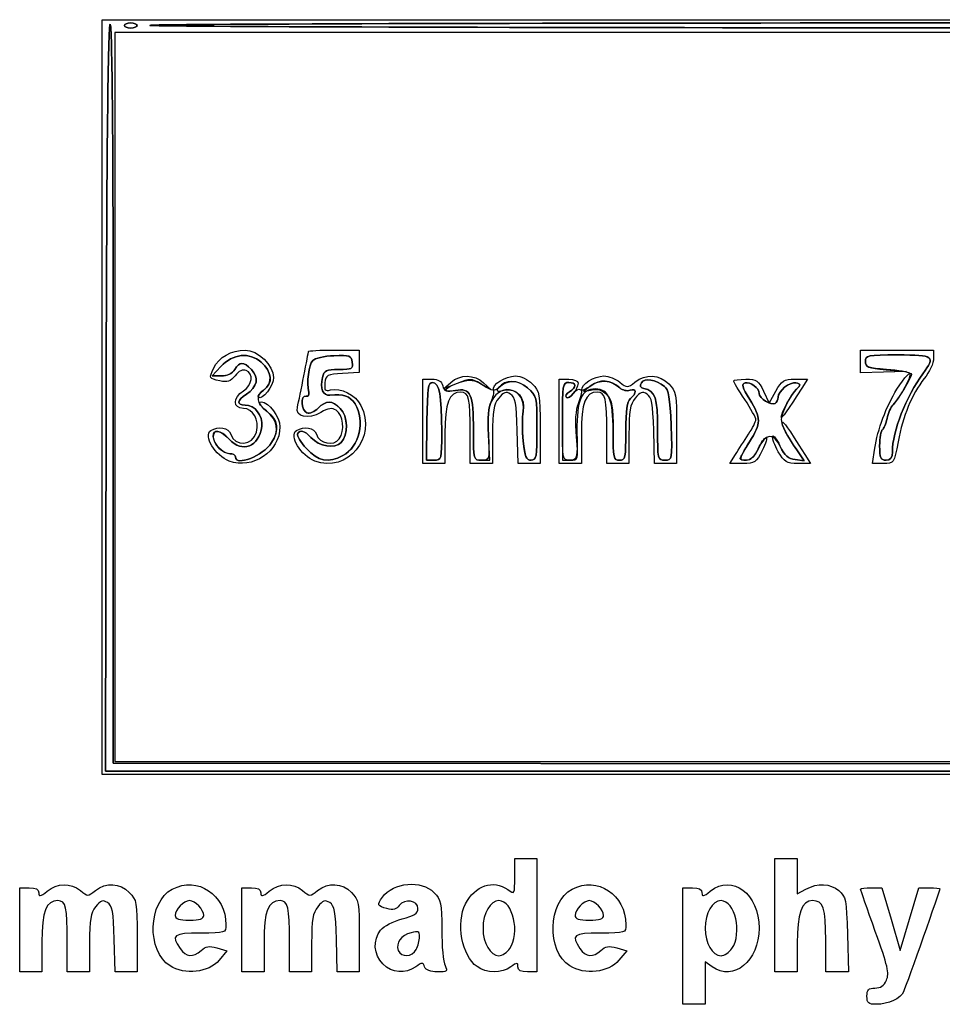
# Model space of a CAD drawing. Header units: millimetres. Extents: x 13 to 91, y 16 to 144.
# Tile 3 of 16: x 42 to 65, y 16 to 40. Entities that reach past the tile are written whole.
import ezdxf

# ---------------------------------------------------------------- set-up
doc = ezdxf.new("R2010")
doc.units = ezdxf.units.MM
doc.layers.add('Layer_1', color=7, linetype='CONTINUOUS')

msp = doc.modelspace()

# ---------------------------------------------------------------- linework, layer by layer
at = {"layer": 'Layer_1', "color": 7}
for points in [[(44.37992, 30.96077), (44.37992, 40.423937), (66.139662, 40.423937), (87.899404, 40.423937), (87.899404, 30.96077), (87.899404, 21.497603), (66.139662, 21.497603), (44.37992, 21.497603)], [(44.936842, 40.278886)], [(45.255083, 40.278862)], [(87.581163, 30.96077), (87.581163, 40.099021), (66.139662, 40.099021), (44.698161, 40.099021), (44.698161, 30.96077), (44.698161, 21.822519), (66.139662, 21.822519), (87.581163, 21.822519)], [(55.279679, 30.181874)], [(55.916157, 30.351513)], [(58.302972, 30.154281)], [(58.642475, 30.250017)], [(52.892872, 30.097713)], [(53.688475, 30.113203)], [(57.507371, 30.097973)], [(63.872193, 29.737544)], [(47.721453, 29.458035)], [(60.37154, 29.414505)], [(61.330855, 29.590227)], [(47.562332, 29.353201)], [(49.710459, 29.353274)], [(46.92585, 17.958346)], [(56.950447, 17.958346)], [(52.253591, 17.105873)], [(54.598907, 17.129316)], [(60.168128, 17.129316)], [(46.080968, 16.692963)], [(51.417387, 16.741968)], [(56.105566, 16.692963)], [(63.553952, 15.933424)]]:
    msp.add_lwpolyline(points, close=True, dxfattribs=at)
for points in [[(45.573324, 40.281705), (45.573324, 40.281323)], [(50.187821, 32.138646), (50.824304, 32.138646), (50.824304, 31.858593), (50.824304, 31.578532), (50.406612, 31.554001)], [(64.031317, 31.644929), (64.548459, 31.59806), (63.971647, 31.584007), (63.394832, 31.569987), (63.394832, 31.854288), (63.394832, 32.138589), (64.309775, 32.138589), (65.224719, 32.138589), (65.224719, 31.930757)], [(47.355951, 31.724452), (47.134761, 31.488758), (47.369188, 31.488758)], [(47.369191, 31.48866), (47.134764, 31.48866), (47.355919, 31.724338)], [(52.41551, 30.351553), (52.41551, 31.407529), (52.644912, 31.407529)], [(55.836603, 30.351553), (55.836603, 31.407529), (56.075284, 31.407529)], [(61.748854, 31.407529), (62.060607, 31.407529), (61.919336, 31.18415)], [(53.275954, 31.301956), (52.932652, 31.168042), (53.120477, 31.328168)], [(53.938232, 31.320045), (54.126057, 31.151674), (53.872656, 31.293833)], [(56.636977, 31.249449), (56.442846, 31.099298), (56.661396, 31.141943)], [(66.094852, 21.578775), (44.458812, 21.578775), (44.479036, 30.933696)], [(44.479036, 30.933696), (44.458812, 21.578832), (66.094852, 21.578832)], [(44.658381, 31.062314), (44.658381, 21.781904), (66.091554, 21.761435)], [(66.091554, 21.761492), (44.658381, 21.781904), (44.658381, 31.062314)], [(60.95991, 31.106722), (61.100389, 30.805956), (61.268745, 31.106722)], [(52.972432, 30.040552), (52.972432, 29.295578), (52.693971, 29.295578), (52.41551, 29.295578), (52.41551, 30.351553)], [(52.701696, 29.376806), (52.51052, 29.376806), (52.522685, 30.351066)], [(52.522685, 30.351066), (52.51052, 29.376806), (52.701697, 29.376806)], [(55.359248, 30.192791), (55.359248, 29.295578), (55.08357, 29.295578), (54.807892, 29.295578), (54.785218, 30.119539)], [(56.393525, 30.040552), (56.393525, 29.295578), (56.115064, 29.295578), (55.836603, 29.295578), (55.836603, 30.351553)], [(55.916163, 30.351553), (55.916163, 29.376807), (56.116683, 29.376807)], [(58.780333, 30.192791), (58.780333, 29.295578), (58.504655, 29.295578), (58.228977, 29.295578), (58.206303, 30.119539)], [(54.165837, 30.017638), (54.165837, 29.295578), (53.887376, 29.295578), (53.608915, 29.295578), (53.608915, 30.060608)], [(53.892031, 29.376806), (54.095587, 29.376806), (54.061869, 30.01447)], [(57.58693, 30.017638), (57.58693, 29.295578), (57.308469, 29.295578), (57.030008, 29.295578), (57.030008, 30.060608)], [(49.500339, 29.667452), (49.500342, 29.667671)], [(61.753813, 29.390762), (61.982462, 29.364119), (61.793593, 29.633335)], [(61.793593, 29.633287), (61.982462, 29.36407), (61.753813, 29.390713)], [(63.964356, 29.295578), (63.695006, 29.295578), (63.750975, 29.676655)], [(50.41338, 29.49194), (50.413377, 29.491721)], [(60.440318, 29.295578), (60.114543, 29.295578), (60.25583, 29.518957)], [(61.998222, 29.519006), (62.140167, 29.295626), (61.820635, 29.295626)], [(54.722759, 18.934287), (54.722759, 19.385652), (55.00122, 19.385652), (55.279681, 19.385652), (55.279681, 17.964146), (55.279681, 16.54264), (55.041, 16.54264)], [(61.246704, 17.964032), (61.246704, 19.385538), (61.525165, 19.385538), (61.803626, 19.385538), (61.803626, 18.943596), (61.803626, 18.501654), (62.022417, 18.618177)], [(42.311352, 17.598616), (42.311352, 18.654592), (42.550033, 18.654592)], [(47.880573, 17.598616), (47.880573, 18.654592), (48.119254, 18.654592)], [(58.939455, 17.192471), (58.939455, 18.654592), (59.178136, 18.654592)], [(63.662173, 18.6546), (63.929514, 18.6546), (64.157533, 17.866273), (64.385552, 17.077939), (64.619173, 17.866273), (64.852794, 18.6546), (65.118316, 18.6546)], [(61.803626, 17.255627), (61.803626, 16.54264), (61.525165, 16.54264), (61.246704, 16.54264), (61.246704, 17.964032)], [(42.868274, 17.287615), (42.868274, 16.54264), (42.589813, 16.54264), (42.311352, 16.54264), (42.311352, 17.598616)], [(48.437495, 17.287615), (48.437495, 16.54264), (48.159034, 16.54264), (47.880573, 16.54264), (47.880573, 17.598616)], [(44.061679, 17.2647), (44.061679, 16.54264), (43.783218, 16.54264), (43.504757, 16.54264), (43.504757, 17.30767)], [(45.255083, 17.439846), (45.255083, 16.54264), (44.979405, 16.54264), (44.703728, 16.54264), (44.681053, 17.366602)], [(49.6309, 17.2647), (49.6309, 16.54264), (49.352439, 16.54264), (49.073978, 16.54264), (49.073978, 17.30767)], [(50.824304, 17.439846), (50.824304, 16.54264), (50.548626, 16.54264), (50.272949, 16.54264), (50.250274, 17.366602)], [(63.063547, 17.483978), (63.090284, 16.54264), (62.804976, 16.54264), (62.519668, 16.54264), (62.519668, 17.338684)], [(47.255942, 17.142638), (47.507855, 17.068882), (47.31162, 16.835958)], [(57.28054, 17.142638), (57.532453, 17.068882), (57.336218, 16.835958)], [(59.673201, 16.669089), (59.496377, 16.795538), (59.496377, 16.262945), (59.496377, 15.730351), (59.217916, 15.730351), (58.939455, 15.730351), (58.939455, 17.192471)], [(53.777334, 16.674775), (53.777334, 16.6751)]]:
    msp.add_lwpolyline(points, dxfattribs=at)
for points in [[(44.479036, 30.933696), (44.492323, 37.079646), (44.52655, 40.297853), (44.578821, 40.315643)], [(44.578821, 40.315643), (44.52655, 40.297853), (44.492323, 37.079646), (44.479036, 30.933696)], [(44.578821, 40.315643), (44.631553, 40.333594), (44.658381, 37.213153), (44.658381, 31.062314)], [(44.658381, 31.062314), (44.658381, 37.213153), (44.631553, 40.333586), (44.578821, 40.315643)], [(44.936842, 40.278886), (44.936842, 40.313977), (45.008446, 40.342732), (45.095963, 40.342732)], [(45.095963, 40.342708), (45.008446, 40.342708), (44.936842, 40.313953), (44.936842, 40.278862)], [(45.095963, 40.215041), (45.008446, 40.215041), (44.936842, 40.243714), (44.936842, 40.278886)], [(44.936842, 40.278862), (44.936842, 40.243771), (45.008446, 40.215016), (45.095963, 40.215016)], [(45.095963, 40.342732), (45.183479, 40.342732), (45.255083, 40.313977), (45.255083, 40.278886)], [(45.255083, 40.278886), (45.255083, 40.313985), (45.183479, 40.342708), (45.095963, 40.342708)], [(45.255083, 40.278886), (45.255083, 40.243796), (45.183479, 40.215041), (45.095963, 40.215041)], [(45.095963, 40.215016), (45.183479, 40.215016), (45.255083, 40.24369), (45.255083, 40.278862)], [(45.573324, 40.281323), (45.573324, 40.315261), (54.756572, 40.342708), (65.980541, 40.342708)], [(65.980541, 40.342708), (54.756572, 40.342708), (45.573324, 40.315253), (45.573324, 40.281705)], [(65.980541, 40.220702), (54.756572, 40.220702), (45.573324, 40.248158), (45.573324, 40.281705)], [(45.573324, 40.281705), (45.573324, 40.248158), (54.756572, 40.220702), (65.980541, 40.220702)], [(47.180052, 31.694113), (47.294856, 31.951365), (47.624386, 32.138605), (47.962334, 32.138605)], [(47.962334, 32.138605), (48.275703, 32.138605), (48.676208, 31.75475), (48.676208, 31.454406)], [(49.27373, 30.705451), (49.33659, 30.983173), (49.551339, 32.064492), (49.551339, 32.103311)], [(49.551339, 32.103311), (49.551339, 32.122725), (49.837756, 32.138646), (50.187821, 32.138646)], [(47.355919, 31.724338), (47.661185, 32.049652), (48.06586, 32.092646), (48.369251, 31.832007)], [(48.369283, 31.832121), (48.065892, 32.09276), (47.661217, 32.049765), (47.355951, 31.724452)], [(47.702989, 31.651216), (47.828693, 31.856725), (47.918843, 31.855831), (48.123324, 31.647154)], [(48.123327, 31.647057), (47.918846, 31.855831), (47.828696, 31.856725), (47.702992, 31.651118)], [(49.560242, 31.082394), (49.501828, 31.312914), (49.558491, 31.773002), (49.657876, 31.875139)], [(49.657879, 31.875359), (49.558496, 31.773222), (49.501832, 31.313133), (49.560245, 31.082613)], [(49.657876, 31.875139), (49.712621, 31.931431), (49.95271, 31.986228), (50.191407, 31.996983)], [(50.19141, 31.997202), (49.952713, 31.98648), (49.712624, 31.93165), (49.657879, 31.875359)], [(50.191407, 31.996983), (50.587716, 32.014853), (50.627608, 32.001044), (50.650824, 31.833761)], [(50.650827, 31.833981), (50.627611, 32.000874), (50.58772, 32.015048), (50.19141, 31.997202)], [(63.514169, 31.854288), (63.514169, 32.006178), (63.567212, 32.016746), (64.329608, 32.016746)], [(64.329614, 32.016746), (63.567216, 32.016746), (63.514175, 32.006186), (63.514175, 31.854288)], [(64.329608, 32.016746), (65.237329, 32.016746), (65.279539, 31.984823), (64.954212, 31.544262)], [(64.954218, 31.544262), (65.279545, 31.984815), (65.237335, 32.016746), (64.329614, 32.016746)], [(65.224719, 31.930757), (65.224719, 31.816443), (65.118945, 31.587987), (64.989666, 31.423076)], [(47.325397, 31.366549), (47.04919, 31.428445), (47.055331, 31.414637), (47.180052, 31.694113)], [(47.369188, 31.488758), (47.517452, 31.488758), (47.640141, 31.548461), (47.702989, 31.651216)], [(47.702992, 31.651118), (47.640148, 31.548372), (47.517455, 31.48866), (47.369191, 31.48866)], [(47.987553, 31.626709), (47.903487, 31.659607), (47.803348, 31.612169), (47.710806, 31.495484)], [(47.920388, 31.115771), (48.146741, 31.267198), (48.18389, 31.549793), (47.987553, 31.626709)], [(48.123324, 31.647154), (48.319609, 31.446754), (48.271184, 31.216097), (47.99388, 31.030586)], [(47.993883, 31.030489), (48.271187, 31.215999), (48.319612, 31.446657), (48.123327, 31.647057)], [(48.369251, 31.832007), (48.636566, 31.602357), (48.667442, 31.29151), (48.437498, 31.144892)], [(48.422437, 31.129718), (48.664612, 31.302906), (48.642313, 31.597564), (48.369283, 31.832121)], [(50.314208, 31.650996), (49.994472, 31.650996), (49.946341, 31.627278), (49.902294, 31.448103)], [(49.902297, 31.448322), (49.946341, 31.627505), (49.994475, 31.651216), (50.314211, 31.651216)], [(50.650824, 31.833761), (50.673992, 31.667202), (50.644141, 31.650996), (50.314208, 31.650996)], [(50.314211, 31.651216), (50.644152, 31.651216), (50.673997, 31.66738), (50.650827, 31.833981)], [(64.044764, 31.651216), (63.580469, 31.686713), (63.514169, 31.712137), (63.514169, 31.854288)], [(63.514175, 31.854288), (63.514175, 31.713299), (63.582526, 31.685632), (64.031317, 31.644929)], [(64.630651, 31.553952), (64.600243, 31.585144), (64.33659, 31.628845), (64.044764, 31.651216)], [(64.305119, 31.156329), (64.495804, 31.464714), (64.667796, 31.63882), (64.667796, 31.523451)], [(47.710806, 31.495484), (47.595069, 31.349556), (47.517256, 31.323522), (47.325397, 31.366549)], [(48.676208, 31.454406), (48.676208, 31.244064), (48.386597, 30.863864), (48.296467, 30.955888)], [(49.902294, 31.448103), (49.835908, 31.178074), (49.915803, 30.987405), (50.087826, 31.005316)], [(50.087829, 31.005535), (49.915806, 30.987584), (49.835915, 31.178293), (49.902297, 31.448322)], [(50.406612, 31.554001), (50.02022, 31.531257), (49.987079, 31.513143), (49.964347, 31.312418)], [(52.644912, 31.407529), (52.809628, 31.407529), (52.886398, 31.360335), (52.917171, 31.240206)], [(53.120477, 31.328168), (53.363562, 31.535708), (53.701474, 31.532394), (53.938232, 31.320045)], [(53.872656, 31.293833), (53.634988, 31.427162), (53.597943, 31.427658), (53.275954, 31.301956)], [(53.358412, 31.332279), (53.618744, 31.411883), (53.693709, 31.401892), (53.928603, 31.256005)], [(54.931717, 30.601868), (55.020243, 31.15883), (54.388117, 31.362861), (54.138447, 30.85791)], [(54.191688, 31.131018), (54.139695, 31.269351), (54.478479, 31.488758), (54.744084, 31.488758)], [(55.04671, 31.18709), (54.797302, 31.401347), (54.487914, 31.40493), (54.317686, 31.195538)], [(54.321676, 31.195733), (54.560017, 31.404938), (54.795212, 31.403118), (55.043097, 31.190047)], [(54.744084, 31.488758), (54.876462, 31.488758), (55.048861, 31.406895), (55.163963, 31.289382)], [(56.075284, 31.407529), (56.214538, 31.407529), (56.312911, 31.365209), (56.311435, 31.305993)], [(56.40417, 31.137419), (56.382252, 31.27805), (56.715206, 31.488758), (56.959334, 31.488758)], [(56.629896, 31.243398), (56.859191, 31.410088), (57.129754, 31.390601), (57.356628, 31.191005)], [(57.356635, 31.191614), (57.133742, 31.388619), (56.846752, 31.411672), (56.636977, 31.249449)], [(56.959334, 31.488758), (57.076025, 31.488758), (57.255219, 31.419551), (57.357543, 31.334951)], [(57.735108, 31.334951), (58.001993, 31.549282), (58.348689, 31.530696), (58.585048, 31.289382)], [(57.898727, 31.316983), (57.975495, 31.442327), (58.259626, 31.398699), (58.476405, 31.228289)], [(58.476404, 31.228289), (58.259625, 31.398699), (57.975498, 31.442327), (57.898727, 31.316983)], [(60.21242, 31.363706), (60.21242, 31.387831), (60.348997, 31.407488), (60.515926, 31.407488)], [(60.490881, 30.897728), (60.337727, 31.129921), (60.21242, 31.339614), (60.21242, 31.363706)], [(60.515926, 31.407488), (60.78762, 31.407488), (60.834155, 31.375972), (60.95991, 31.106722)], [(61.268745, 31.106722), (61.417894, 31.373218), (61.472666, 31.407529), (61.748854, 31.407529)], [(64.954212, 31.544262), (64.535099, 30.976691), (64.190435, 30.093765), (64.190435, 29.587685)], [(64.190438, 29.587685), (64.190438, 30.093765), (64.535102, 30.976691), (64.954218, 31.544262)], [(64.209392, 30.768217), (64.406337, 30.9744), (64.686418, 31.496816), (64.630651, 31.553952)], [(64.667796, 31.523451), (64.667796, 31.445715), (64.33889, 30.903788), (64.209396, 30.768217)], [(64.989666, 31.423076), (64.673182, 31.019352), (64.456791, 30.496238), (64.334901, 29.840209)], [(47.922059, 30.676485), (47.654176, 30.676485), (47.653164, 30.937035), (47.920388, 31.115771)], [(48.437498, 31.144892), (48.210962, 31.00045), (48.240525, 30.796184), (48.517058, 30.595143)], [(48.296467, 30.955888), (48.269933, 30.982937), (48.32662, 31.061201), (48.422437, 31.129718)], [(49.964347, 31.312418), (49.943486, 31.128158), (49.964588, 31.102019), (50.104129, 31.139279)], [(50.104129, 31.139279), (50.35059, 31.205074), (50.737257, 31.008175), (50.867836, 30.750363)], [(52.522685, 30.351066), (52.533171, 31.190924), (52.552687, 31.325398), (52.664136, 31.325813)], [(52.664136, 31.325813), (52.552687, 31.325398), (52.533172, 31.190924), (52.522685, 30.351066)], [(52.664136, 31.325813), (52.833127, 31.326446), (52.892872, 31.005673), (52.892872, 30.097713)], [(52.892872, 30.097713), (52.892872, 31.005673), (52.83313, 31.326446), (52.664136, 31.325813)], [(53.236211, 31.125778), (52.865308, 31.054703), (52.956863, 31.209452), (53.358412, 31.332279)], [(52.917171, 31.240206), (52.953737, 31.097454), (53.000834, 31.080688), (53.237842, 31.126087)], [(53.688475, 30.113203), (53.688475, 31.037564), (53.616537, 31.198625), (53.236211, 31.125778)], [(53.237842, 31.126087), (53.616332, 31.198625), (53.688475, 31.036427), (53.688475, 30.113203)], [(53.928603, 31.256005), (54.155972, 31.114837), (54.218589, 31.105236), (54.321676, 31.195733)], [(54.128183, 30.84298), (54.183199, 30.947936), (54.211778, 31.077553), (54.191688, 31.131018)], [(54.317686, 31.195538), (54.24196, 31.102376), (54.266099, 31.090923), (54.456315, 31.129742)], [(54.456315, 31.129742), (54.774673, 31.194726), (55.001278, 30.940755), (54.933521, 30.594866)], [(55.043097, 31.190047), (55.276198, 30.989785), (55.279681, 30.974944), (55.279681, 30.181728)], [(55.279681, 30.181874), (55.279681, 30.972288), (55.275464, 30.990589), (55.04671, 31.18709)], [(55.163963, 31.289382), (55.347729, 31.101759), (55.359248, 31.037076), (55.359248, 30.192791)], [(55.916163, 30.351553), (55.916163, 31.272145), (55.925003, 31.3263), (56.075284, 31.3263)], [(56.075284, 31.3263), (55.925003, 31.3263), (55.916163, 31.27212), (55.916163, 30.351553)], [(56.311435, 31.305993), (56.307537, 31.150919), (56.0848, 30.883367), (56.017098, 30.952485)], [(56.075284, 31.3263), (56.271262, 31.3263), (56.282433, 31.199356), (56.095835, 31.092743)], [(56.095839, 31.092743), (56.282433, 31.199356), (56.271262, 31.3263), (56.075284, 31.3263)], [(56.188937, 31.047799), (56.250548, 31.13382), (56.326688, 31.177927), (56.358145, 31.145809)], [(56.74619, 31.163802), (56.394525, 31.163802), (56.273349, 30.884854), (56.283466, 30.098607)], [(56.320323, 30.798312), (56.374615, 30.93234), (56.41235, 31.084937), (56.40417, 31.137419)], [(56.358145, 31.145809), (56.389603, 31.113724), (56.51189, 31.157588), (56.629896, 31.243398)], [(56.661396, 31.141943), (56.817868, 31.172485), (56.923858, 31.136257), (57.034539, 31.015185)], [(57.189122, 30.1069), (57.189122, 30.899913), (57.078529, 31.163802), (56.74619, 31.163802)], [(57.356628, 31.191005), (57.42688, 31.12919), (57.543234, 31.101727), (57.615199, 31.129921)], [(57.615206, 31.129962), (57.543243, 31.101775), (57.426883, 31.129499), (57.356635, 31.191614)], [(57.357543, 31.334951), (57.540101, 31.18402), (57.547177, 31.18402), (57.735108, 31.334951)], [(57.615199, 31.129921), (57.778838, 31.194011), (57.786437, 31.055434), (57.626704, 30.920115)], [(57.62671, 30.920156), (57.786442, 31.055499), (57.778843, 31.194068), (57.615206, 31.129962)], [(57.96131, 31.175385), (57.871273, 31.195286), (57.851537, 31.239962), (57.898727, 31.316983)], [(57.898727, 31.316983), (57.851539, 31.239978), (57.87127, 31.195294), (57.961309, 31.175385)], [(57.961309, 31.175385), (58.248221, 31.111945), (58.302972, 30.948342), (58.302972, 30.154281)], [(58.302972, 30.154281), (58.302972, 30.948342), (58.248219, 31.11197), (57.96131, 31.175385)], [(58.642475, 30.250017), (58.616674, 30.945085), (58.582789, 31.144664), (58.476404, 31.228289)], [(58.476405, 31.228289), (58.582791, 31.144664), (58.616671, 30.945085), (58.642476, 30.250017)], [(58.585048, 31.289382), (58.768814, 31.101759), (58.780333, 31.037076), (58.780333, 30.192791)], [(60.49747, 31.312702), (60.401111, 31.291095), (60.424179, 31.208697), (60.612988, 30.900092)], [(60.613006, 30.900092), (60.424193, 31.208697), (60.401129, 31.291079), (60.497487, 31.312702)], [(60.848904, 31.051592), (60.848904, 31.186513), (60.63694, 31.343992), (60.49747, 31.312702)], [(60.497487, 31.312702), (60.636957, 31.343976), (60.848921, 31.186513), (60.848921, 31.051592)], [(61.772133, 31.313117), (61.614425, 31.34413), (61.326264, 31.111377), (61.326264, 30.952972)], [(61.326281, 30.952972), (61.326281, 31.111377), (61.614442, 31.34413), (61.772152, 31.313117)], [(61.919336, 31.18415), (61.570014, 30.631801), (61.405824, 30.399803), (61.405824, 30.458572)], [(61.788391, 31.15987), (61.629974, 30.998152), (61.405824, 30.556128), (61.405824, 30.405489)], [(61.405824, 30.458572), (61.405824, 30.564942), (61.657416, 31.026167), (61.788372, 31.15987)], [(61.788372, 31.15987), (61.899641, 31.273469), (61.898065, 31.28835), (61.772133, 31.313117)], [(61.772152, 31.313117), (61.898082, 31.288342), (61.899658, 31.273477), (61.788391, 31.15987)], [(63.750975, 29.676655), (63.818728, 30.137913), (64.038841, 30.725669), (64.305119, 31.156329)], [(47.99388, 31.030586), (47.759623, 30.873782), (47.745263, 30.757698), (47.960133, 30.757698)], [(47.960133, 30.757698), (47.745263, 30.757698), (47.759623, 30.873782), (47.993883, 31.030489)], [(49.513365, 30.564942), (49.367769, 30.621964), (49.347514, 31.010295), (49.491668, 30.980858)], [(49.491672, 30.981077), (49.347516, 31.010482), (49.367771, 30.6222), (49.513368, 30.565161)], [(49.491668, 30.980858), (49.546366, 30.96973), (49.577225, 31.01538), (49.560242, 31.082394)], [(49.560245, 31.082613), (49.577223, 31.0156), (49.546369, 30.969908), (49.491672, 30.981077)], [(50.346943, 30.676469), (50.146062, 30.881564), (49.991405, 30.882075), (49.791826, 30.678093)], [(49.791829, 30.678313), (49.991408, 30.882075), (50.146065, 30.881564), (50.346946, 30.676688)], [(50.087826, 31.005316), (50.432354, 31.041219), (50.591394, 30.986471), (50.71862, 30.788207)], [(50.718624, 30.788427), (50.591397, 30.986674), (50.432357, 31.041414), (50.087829, 31.005535)], [(53.374053, 31.082613), (53.071519, 31.082613), (52.972432, 30.825516), (52.972432, 30.040552)], [(53.608915, 30.060608), (53.608915, 30.92217), (53.572047, 31.082613), (53.374053, 31.082613)], [(54.319979, 30.931463), (54.193144, 30.773676), (54.165837, 30.611778), (54.165837, 30.017638)], [(54.61833, 31.033364), (54.500958, 31.10647), (54.445425, 31.087544), (54.319979, 30.931463)], [(54.785218, 30.119539), (54.766147, 30.812438), (54.739606, 30.957789), (54.61833, 31.033364)], [(56.095835, 31.092743), (56.019624, 31.049204), (55.98419, 30.986081), (56.017094, 30.952485)], [(56.017098, 30.952485), (55.984192, 30.986113), (56.019644, 31.049196), (56.095839, 31.092743)], [(56.017094, 30.952485), (56.05, 30.918856), (56.127329, 30.961745), (56.188937, 31.047799)], [(56.795146, 31.082613), (56.492612, 31.082613), (56.393525, 30.825516), (56.393525, 30.040552)], [(57.030008, 30.060608), (57.030008, 30.92217), (56.993139, 31.082613), (56.795146, 31.082613)], [(57.034539, 31.015185), (57.163987, 30.873319), (57.18913, 30.726319), (57.18913, 30.111311)], [(57.626704, 30.920115), (57.537023, 30.844166), (57.507363, 30.639778), (57.507363, 30.097884)], [(57.507369, 30.097924), (57.507369, 30.639818), (57.53703, 30.844166), (57.62671, 30.920156)], [(57.741064, 30.931463), (57.614237, 30.773676), (57.58693, 30.611778), (57.58693, 30.017638)], [(58.039415, 31.033364), (57.922043, 31.10647), (57.86651, 31.087544), (57.741064, 30.931463)], [(58.206303, 30.119539), (58.18724, 30.812438), (58.160691, 30.957789), (58.039415, 31.033364)], [(60.769342, 30.391802), (60.769342, 30.437859), (60.644034, 30.665535), (60.490881, 30.897728)], [(60.612988, 30.900092), (60.9071, 30.419371), (60.906826, 30.314147), (60.610204, 29.836651)], [(60.610221, 29.836651), (60.906824, 30.314147), (60.907098, 30.419371), (60.613006, 30.900092)], [(61.249942, 30.800351), (61.152756, 30.739023), (60.848904, 30.929383), (60.848904, 31.051592)], [(60.848921, 31.051592), (60.848921, 30.929383), (61.152773, 30.739031), (61.249959, 30.800351)], [(61.326264, 30.952972), (61.326264, 30.895543), (61.291918, 30.82684), (61.249942, 30.800351)], [(61.249959, 30.800351), (61.291935, 30.826832), (61.326281, 30.895519), (61.326281, 30.952972)], [(48.249379, 30.082215), (48.323227, 30.382615), (48.161365, 30.676485), (47.922059, 30.676485)], [(48.378388, 30.22404), (48.414158, 30.496774), (48.209651, 30.757698), (47.960133, 30.757698)], [(47.960133, 30.757698), (48.209651, 30.757698), (48.414158, 30.496774), (48.378388, 30.224065)], [(48.497882, 30.613362), (48.312999, 30.771084), (48.276891, 30.835182), (48.372051, 30.836742)], [(48.372051, 30.836742), (48.551293, 30.839991), (48.835297, 30.458329), (48.835297, 30.214723)], [(49.861733, 30.57503), (49.540554, 30.387611), (49.217982, 30.459157), (49.27373, 30.705451)], [(49.791826, 30.678093), (49.705245, 30.589692), (49.580038, 30.538818), (49.513365, 30.564942)], [(49.513368, 30.565161), (49.580039, 30.539005), (49.705248, 30.589936), (49.791829, 30.678313)], [(50.867836, 30.750363), (51.274531, 29.947407), (50.52807, 29.046343), (49.710459, 29.353274)], [(50.245968, 30.627667), (50.137821, 30.696386), (50.048806, 30.684202), (49.861733, 30.57503)], [(50.323046, 29.91312), (50.467479, 30.114641), (50.424364, 30.514328), (50.245968, 30.627667)], [(50.373699, 29.821876), (50.557804, 30.00984), (50.543205, 30.476093), (50.346943, 30.676469)], [(50.346946, 30.676688), (50.543209, 30.476313), (50.557808, 30.010059), (50.373703, 29.822095)], [(50.71862, 30.788207), (50.984801, 30.373444), (50.828824, 29.710844), (50.413374, 29.491502)], [(50.413377, 29.491721), (50.828827, 29.711063), (50.984804, 30.373664), (50.718624, 30.788427)], [(54.138447, 30.85791), (54.062961, 30.705248), (54.038748, 30.438696), (54.061067, 30.006184)], [(54.061869, 30.01447), (54.039735, 30.433058), (54.062518, 30.717709), (54.128183, 30.84298)], [(56.269405, 29.965716), (56.237811, 30.354981), (56.255076, 30.637235), (56.320323, 30.798312)], [(64.056908, 30.421305), (64.082288, 30.550873), (64.150908, 30.706987), (64.209392, 30.768217)], [(64.209396, 30.768217), (64.150911, 30.70697), (64.082293, 30.550873), (64.056911, 30.421305)], [(48.624581, 29.816555), (48.825653, 30.129863), (48.788147, 30.365744), (48.497882, 30.613362)], [(48.517058, 30.595143), (48.790301, 30.396497), (48.826871, 30.131667), (48.624584, 29.816458)], [(54.933521, 30.594866), (54.906749, 30.458207), (54.907178, 30.128239), (54.934475, 29.861605)], [(54.935695, 29.849559), (54.909066, 30.109654), (54.907268, 30.448191), (54.931717, 30.601868)], [(60.583222, 30.025184), (60.685588, 30.180753), (60.769342, 30.345729), (60.769342, 30.391802)], [(61.405824, 30.405489), (61.405824, 30.263257), (61.542281, 29.991514), (61.793593, 29.633287)], [(63.941475, 30.141999), (63.979584, 30.166043), (64.031526, 30.291728), (64.056908, 30.421305)], [(64.056911, 30.421305), (64.031531, 30.291728), (63.979586, 30.166043), (63.941478, 30.141999)], [(47.101777, 30.120189), (47.288991, 30.241464), (47.549858, 30.194757), (47.60082, 30.030797)], [(47.16453, 29.972109), (47.16453, 30.169389), (47.347332, 30.138449), (47.562332, 29.90477)], [(47.562332, 29.904794), (47.341812, 30.144452), (47.16453, 30.168163), (47.16453, 29.957999)], [(48.378388, 30.224065), (48.310825, 29.708951), (47.892962, 29.54547), (47.562332, 29.904794)], [(47.562332, 29.90477), (47.892962, 29.545446), (48.310822, 29.708927), (48.378388, 30.22404)], [(48.835297, 30.214723), (48.835297, 29.59593), (48.150435, 29.132429), (47.562332, 29.353201)], [(49.249905, 30.120189), (49.439355, 30.24291), (49.698014, 30.194676), (49.750181, 30.026825)], [(49.276852, 30.033201), (49.3472, 30.149415), (49.452473, 30.122228), (49.612901, 29.946424)], [(49.612904, 29.946643), (49.452476, 30.122447), (49.347204, 30.149635), (49.276856, 30.03342)], [(55.131892, 29.376806), (55.26596, 29.376806), (55.279679, 29.451537), (55.279679, 30.181874)], [(55.279681, 30.181728), (55.279681, 29.451391), (55.265965, 29.37666), (55.131895, 29.37666)], [(56.104456, 29.376766), (55.916892, 29.376766), (55.916157, 29.380827), (55.916157, 30.351513)], [(58.488934, 29.376806), (58.306978, 29.376806), (58.302972, 29.393556), (58.302972, 30.154281)], [(58.302972, 30.154281), (58.302972, 29.393556), (58.30695, 29.376806), (58.488933, 29.376806)], [(58.488933, 29.376806), (58.674319, 29.376806), (58.674794, 29.379243), (58.642475, 30.250017)], [(58.642476, 30.250017), (58.674794, 29.379503), (58.674316, 29.376806), (58.488934, 29.376806)], [(61.793593, 29.633335), (61.55911, 29.967576), (61.393445, 30.284808), (61.432539, 30.324723)], [(61.432539, 30.324723), (61.459303, 30.352016), (61.560123, 30.208444), (61.998222, 29.519006)], [(63.872193, 29.737544), (63.872193, 29.935946), (63.903373, 30.117955), (63.941475, 30.141999)], [(63.941478, 30.141999), (63.903368, 30.117955), (63.872197, 29.935946), (63.872197, 29.737544)], [(47.562332, 29.353201), (47.217064, 29.482818), (46.909233, 29.99547), (47.101777, 30.120189)], [(47.574663, 29.539264), (47.397226, 29.539264), (47.16453, 29.784852), (47.16453, 29.972109)], [(47.16453, 29.957999), (47.16453, 29.776843), (47.405069, 29.539264), (47.588487, 29.539264)], [(47.60082, 30.030797), (47.703338, 29.701015), (48.164661, 29.737585), (48.249379, 30.082215)], [(49.71046, 29.353201), (49.365192, 29.482818), (49.057361, 29.99547), (49.249905, 30.120189)], [(49.500342, 29.667671), (49.352564, 29.827651), (49.251994, 29.99214), (49.276852, 30.033201)], [(49.276856, 30.03342), (49.252001, 29.9924), (49.352565, 29.827871), (49.500345, 29.66789)], [(49.612901, 29.946424), (49.823199, 29.715953), (50.208223, 29.652928), (50.373699, 29.821876)], [(50.373703, 29.822095), (50.208226, 29.653147), (49.823203, 29.716173), (49.612904, 29.946643)], [(49.750181, 30.026825), (49.823822, 29.789953), (50.183587, 29.718545), (50.323046, 29.91312)], [(52.892872, 30.097713), (52.892872, 29.390664), (52.889212, 29.376806), (52.701696, 29.376806)], [(52.701697, 29.376806), (52.889196, 29.376806), (52.892872, 29.390697), (52.892872, 30.097713)], [(53.891026, 29.37666), (53.688899, 29.376806), (53.688475, 29.37835), (53.688475, 30.113203)], [(53.688475, 30.113203), (53.688475, 29.377375), (53.688632, 29.376806), (53.892031, 29.376806)], [(54.061067, 30.006184), (54.093528, 29.377148), (54.0934, 29.37666), (53.891026, 29.37666)], [(56.283466, 30.098607), (56.292568, 29.390965), (56.289036, 29.376766), (56.104456, 29.376766)], [(56.116683, 29.376807), (56.316959, 29.376807), (56.317145, 29.377521), (56.269405, 29.965716)], [(57.348243, 29.376766), (57.200924, 29.376766), (57.189122, 29.430946), (57.189122, 30.1069)], [(57.18913, 30.111311), (57.18913, 29.431011), (57.200865, 29.376855), (57.34825, 29.376855)], [(57.507363, 30.097884), (57.507363, 29.430921), (57.495413, 29.376766), (57.348243, 29.376766)], [(57.34825, 29.376855), (57.495422, 29.376855), (57.507371, 29.431035), (57.507371, 30.097973)], [(60.25583, 29.518957), (60.333529, 29.641816), (60.480855, 29.869622), (60.583222, 30.025184)], [(61.383273, 29.713679), (61.208725, 30.078169), (61.010217, 30.057318), (60.822189, 29.654707)], [(60.825129, 29.661108), (60.898165, 29.817473), (60.987816, 29.945409), (61.02436, 29.945409)], [(61.02436, 29.945409), (61.060902, 29.945409), (61.017756, 29.799197), (60.928446, 29.620493)], [(61.330855, 29.590195), (61.237218, 29.752222), (61.173495, 29.924265), (61.189247, 29.972515)], [(61.189247, 29.972515), (61.205, 30.020765), (61.287024, 29.915573), (61.371526, 29.738836)], [(47.721453, 29.458035), (47.721453, 29.212968), (48.413541, 29.487684), (48.624581, 29.816555)], [(48.624584, 29.816458), (48.413541, 29.487716), (47.721453, 29.212968), (47.721453, 29.458035)], [(50.413374, 29.491502), (50.048613, 29.298916), (49.795759, 29.347645), (49.500339, 29.667452)], [(49.500345, 29.66789), (49.795765, 29.348084), (50.048619, 29.299355), (50.41338, 29.49194)], [(54.934475, 29.861605), (54.975433, 29.461536), (55.009938, 29.376806), (55.131892, 29.376806)], [(55.131895, 29.37666), (55.010353, 29.37666), (54.97551, 29.460643), (54.935695, 29.849559)], [(60.610204, 29.836651), (60.32711, 29.380892), (60.326414, 29.376806), (60.531932, 29.376806)], [(60.37154, 29.414602), (60.37154, 29.435397), (60.478947, 29.62531), (60.610221, 29.836651)], [(60.531932, 29.376806), (60.636922, 29.376806), (60.738216, 29.475028), (60.825129, 29.661108)], [(60.822189, 29.654707), (60.737774, 29.473973), (60.636242, 29.376733), (60.531948, 29.376733)], [(61.371526, 29.738836), (61.489662, 29.491705), (61.578, 29.411272), (61.753813, 29.390762)], [(61.753813, 29.390713), (61.581914, 29.410776), (61.489947, 29.490925), (61.383273, 29.713679)], [(64.031314, 29.376806), (63.89608, 29.376806), (63.872193, 29.430986), (63.872193, 29.737544)], [(63.872197, 29.737544), (63.872197, 29.430962), (63.896081, 29.376807), (64.031317, 29.376807)], [(64.334901, 29.840209), (64.233744, 29.295781), (64.233607, 29.295578), (63.964356, 29.295578)], [(47.721453, 29.458035), (47.721453, 29.502711), (47.655394, 29.539264), (47.574663, 29.539264)], [(47.588487, 29.539264), (47.661618, 29.539264), (47.721453, 29.502711), (47.721453, 29.458035)], [(60.531948, 29.376733), (60.443724, 29.376733), (60.37154, 29.39371), (60.37154, 29.414505)], [(60.928446, 29.620493), (60.778952, 29.321311), (60.740289, 29.295578), (60.440318, 29.295578)], [(61.820635, 29.295626), (61.537661, 29.295626), (61.481623, 29.329336), (61.330855, 29.590227)], [(64.190435, 29.587685), (64.190435, 29.430962), (64.149573, 29.376806), (64.031314, 29.376806)], [(64.031317, 29.376807), (64.149577, 29.376807), (64.190438, 29.430986), (64.190438, 29.587685)], [(42.998344, 18.567466), (43.2596, 18.77728), (43.589147, 18.783031), (43.832294, 18.582006)], [(44.209858, 18.582006), (44.476743, 18.796336), (44.82344, 18.777751), (45.059799, 18.536436)], [(46.137021, 18.617559), (46.772031, 18.952815), (47.482769, 18.480404), (47.482769, 17.723067)], [(48.567565, 18.567466), (48.828821, 18.77728), (49.158368, 18.783031), (49.401515, 18.582006)], [(49.779079, 18.582006), (50.045964, 18.796336), (50.392661, 18.777751), (50.62902, 18.536436)], [(51.403643, 18.417939), (51.68472, 18.791706), (52.384761, 18.855812), (52.697583, 18.536436)], [(53.48912, 18.247554), (53.72277, 18.708853), (54.185355, 18.867233), (54.545935, 18.609372)], [(54.545935, 18.609372), (54.722305, 18.483247), (54.722759, 18.484084), (54.722759, 18.934287)], [(56.161619, 18.617559), (56.796629, 18.952815), (57.507366, 18.480404), (57.507366, 17.723067)], [(59.626447, 18.567466), (60.17638, 19.009115), (60.848902, 18.498421), (60.848902, 17.63923)], [(62.022417, 18.618177), (62.323601, 18.778588), (62.625881, 18.764844), (62.848986, 18.580568)], [(42.550033, 18.654592), (42.71405, 18.654592), (42.788714, 18.614627), (42.788714, 18.526851)], [(42.788714, 18.526851), (42.788714, 18.420961), (42.824572, 18.427906), (42.998344, 18.567466)], [(43.832294, 18.582006), (44.014851, 18.431074), (44.021928, 18.431074), (44.209858, 18.582006)], [(45.059799, 18.536436), (45.243565, 18.348814), (45.255083, 18.284131), (45.255083, 17.439846)], [(46.080971, 16.69293), (45.491088, 17.071635), (45.526727, 18.295341), (46.137021, 18.617559)], [(48.119254, 18.654592), (48.283271, 18.654592), (48.357935, 18.614627), (48.357935, 18.526851)], [(48.357935, 18.526851), (48.357935, 18.420961), (48.393793, 18.427906), (48.567565, 18.567466)], [(49.401515, 18.582006), (49.584072, 18.431074), (49.591149, 18.431074), (49.779079, 18.582006)], [(50.62902, 18.536436), (50.812786, 18.348814), (50.824304, 18.284131), (50.824304, 17.439846)], [(52.697583, 18.536436), (52.876345, 18.353923), (52.892868, 18.274432), (52.892868, 17.596959)], [(56.105569, 16.69293), (55.515686, 17.071635), (55.551325, 18.295341), (56.161619, 18.617559)], [(59.178136, 18.654592), (59.342153, 18.654592), (59.416817, 18.614627), (59.416817, 18.526851)], [(59.416817, 18.526851), (59.416817, 18.420961), (59.452675, 18.427906), (59.626447, 18.567466)], [(62.848986, 18.580568), (63.023518, 18.436435), (63.038702, 18.358829), (63.063547, 17.483978)], [(63.394832, 18.620565), (63.394832, 18.639248), (63.515136, 18.6546), (63.662173, 18.6546)], [(63.76326, 17.559293), (63.560624, 18.124273), (63.394832, 18.60185), (63.394832, 18.620565)], [(65.383839, 18.623977), (65.383839, 18.593353), (64.570818, 16.293568), (64.472461, 16.045966)], [(65.118316, 18.6546), (65.264354, 18.6546), (65.383839, 18.640791), (65.383839, 18.623977)], [(43.269895, 18.329676), (42.967361, 18.329676), (42.868274, 18.072579), (42.868274, 17.287615)], [(43.504757, 17.30767), (43.504757, 18.169233), (43.467888, 18.329676), (43.269895, 18.329676)], [(44.514165, 18.280427), (44.396793, 18.353533), (44.341261, 18.334607), (44.215814, 18.178525)], [(44.681053, 17.366602), (44.661991, 18.059501), (44.635441, 18.204852), (44.514165, 18.280427)], [(46.567828, 18.329676), (46.426043, 18.329676), (46.209807, 18.105403), (46.209807, 17.958346)], [(46.92585, 17.958346), (46.92585, 18.105403), (46.709613, 18.329676), (46.567828, 18.329676)], [(48.839116, 18.329676), (48.536582, 18.329676), (48.437495, 18.072579), (48.437495, 17.287615)], [(49.073978, 17.30767), (49.073978, 18.169233), (49.037109, 18.329676), (48.839116, 18.329676)], [(50.083386, 18.280427), (49.966014, 18.353533), (49.910482, 18.334607), (49.785035, 18.178525)], [(50.250274, 17.366602), (50.231212, 18.059501), (50.204662, 18.204852), (50.083386, 18.280427)], [(51.517334, 18.129552), (51.277754, 18.190962), (51.262343, 18.230041), (51.403643, 18.417939)], [(52.296166, 18.131908), (52.296166, 18.337263), (51.960733, 18.392263), (51.829121, 18.208507)], [(54.324957, 18.329676), (54.106785, 18.329676), (53.927156, 18.017903), (53.927156, 17.63923)], [(54.598907, 17.129316), (54.863774, 17.515397), (54.677937, 18.329676), (54.324957, 18.329676)], [(56.592426, 18.329676), (56.450641, 18.329676), (56.234405, 18.105403), (56.234405, 17.958346)], [(56.950447, 17.958346), (56.950447, 18.105403), (56.734211, 18.329676), (56.592426, 18.329676)], [(59.894178, 18.329676), (59.676006, 18.329676), (59.496377, 18.017903), (59.496377, 17.63923)], [(60.168128, 17.129275), (60.432995, 17.515397), (60.247158, 18.329676), (59.894178, 18.329676)], [(62.190026, 18.329676), (61.917763, 18.329676), (61.803626, 18.01242), (61.803626, 17.255627)], [(62.519668, 17.338684), (62.519668, 18.156496), (62.462067, 18.329676), (62.190026, 18.329676)], [(44.215814, 18.178525), (44.088986, 18.020738), (44.061679, 17.858841), (44.061679, 17.2647)], [(49.785035, 18.178525), (49.658207, 18.020738), (49.6309, 17.858841), (49.6309, 17.2647)], [(51.829121, 18.208507), (51.760086, 18.112121), (51.672234, 18.08988), (51.517334, 18.129552)], [(51.898364, 17.871407), (52.203764, 17.950768), (52.296166, 18.011267), (52.296166, 18.131908)], [(53.777334, 16.6751), (53.398342, 16.94612), (53.247309, 17.770131), (53.48912, 18.247554)], [(46.209807, 17.958346), (46.209807, 17.874965), (46.310584, 17.842303), (46.567828, 17.842303)], [(46.567828, 17.842303), (46.825073, 17.842303), (46.92585, 17.874957), (46.92585, 17.958346)], [(51.361332, 17.593109), (51.437909, 17.689324), (51.679574, 17.814563), (51.898364, 17.871407)], [(56.234405, 17.958346), (56.234405, 17.874965), (56.335181, 17.842303), (56.592426, 17.842303)], [(56.592426, 17.842303), (56.849671, 17.842303), (56.950447, 17.874957), (56.950447, 17.958346)], [(47.482769, 17.723067), (47.482769, 17.520116), (47.474311, 17.517387), (46.846286, 17.517387)], [(51.417391, 16.742017), (51.185378, 16.978896), (51.161467, 17.341965), (51.361332, 17.593109)], [(52.33595, 17.423795), (52.33595, 17.5584), (52.301325, 17.575108), (52.123246, 17.526485)], [(52.892868, 17.596959), (52.892868, 17.189913), (52.929927, 16.786165), (52.975227, 16.699753)], [(53.927156, 17.63923), (53.927156, 17.260558), (54.106785, 16.948785), (54.324957, 16.948785)], [(57.507366, 17.723067), (57.507366, 17.520116), (57.498909, 17.517387), (56.870884, 17.517387)], [(59.496377, 17.63923), (59.496377, 17.260558), (59.676006, 16.948785), (59.894178, 16.948785)], [(60.848902, 17.63923), (60.848902, 16.817527), (60.206675, 16.28759), (59.673201, 16.669089)], [(64.043426, 16.334272), (64.117855, 16.501043), (64.07393, 16.693084), (63.76326, 17.559293)], [(46.846286, 17.517387), (46.163317, 17.517387), (46.100202, 17.469625), (46.333655, 17.129316)], [(52.123246, 17.526485), (51.871273, 17.457684), (51.734087, 17.266747), (51.803649, 17.081667)], [(52.253591, 17.105906), (52.298888, 17.192317), (52.33595, 17.335369), (52.33595, 17.423795)], [(56.870884, 17.517387), (56.187914, 17.517387), (56.1248, 17.469625), (56.358253, 17.129316)], [(46.333655, 17.129316), (46.48073, 16.914937), (46.66048, 16.898951), (46.859222, 17.082609)], [(46.859222, 17.082609), (46.971821, 17.186647), (47.060057, 17.200001), (47.255942, 17.142638)], [(51.803649, 17.081667), (51.872222, 16.899219), (52.153182, 16.914352), (52.253591, 17.105873)], [(54.324957, 16.948785), (54.407512, 16.948785), (54.530789, 17.030022), (54.598907, 17.129316)], [(56.358253, 17.129316), (56.505328, 16.914937), (56.685078, 16.898951), (56.88382, 17.082609)], [(56.88382, 17.082609), (56.996419, 17.186647), (57.084654, 17.200001), (57.28054, 17.142638)], [(59.894178, 16.948785), (59.976733, 16.948785), (60.10001, 17.030022), (60.168128, 17.129316)], [(47.31162, 16.835958), (47.04904, 16.524291), (46.451786, 16.454889), (46.080968, 16.692963)], [(57.336218, 16.835958), (57.073638, 16.524291), (56.476384, 16.454889), (56.105566, 16.692963)], [(52.239287, 16.669512), (51.977532, 16.482328), (51.642817, 16.511855), (51.417387, 16.741968)], [(52.464402, 16.669512), (52.421169, 16.784532), (52.400134, 16.784532), (52.239287, 16.669512)], [(52.784839, 16.542632), (52.610976, 16.542632), (52.494801, 16.588608), (52.464402, 16.669512)], [(52.975227, 16.699753), (53.04921, 16.558618), (53.029845, 16.542632), (52.784839, 16.542632)], [(54.625496, 16.669089), (54.396086, 16.505031), (54.011336, 16.507761), (53.777334, 16.674775)], [(54.802319, 16.669089), (54.802319, 16.783533), (54.785532, 16.783533), (54.625496, 16.669089)], [(55.041, 16.54264), (54.878015, 16.54264), (54.802319, 16.582767), (54.802319, 16.669089)], [(63.754559, 16.136496), (63.8899, 16.136496), (63.98388, 16.200829), (64.043426, 16.334272)], [(63.553952, 15.933424), (63.553952, 16.096344), (63.593621, 16.136496), (63.754559, 16.136496)], [(63.78889, 15.730351), (63.59133, 15.730351), (63.553952, 15.762656), (63.553952, 15.933424)], [(64.472461, 16.045966), (64.4053, 15.876896), (64.087898, 15.730351), (63.78889, 15.730351)]]:
    msp.add_open_spline(points, degree=3, dxfattribs=at)

doc.saveas('drawing.dxf')
